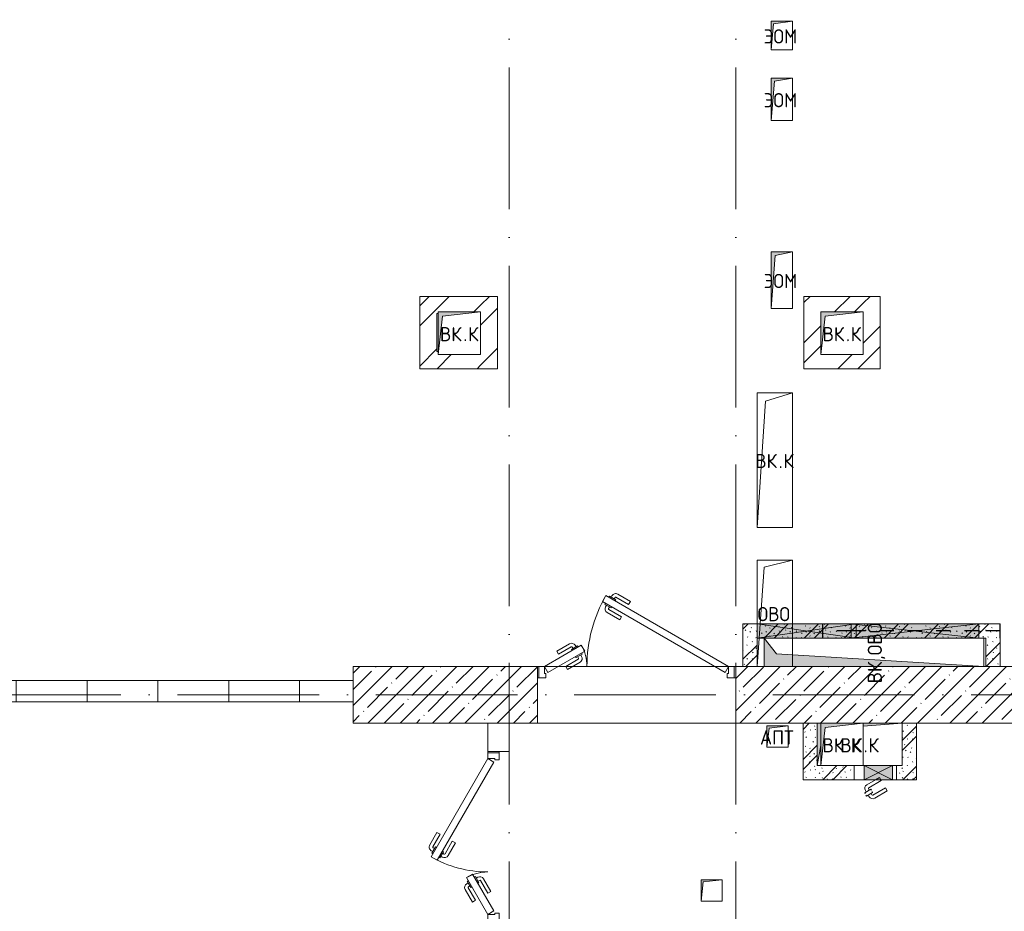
# Model space of a CAD drawing. Header units: millimetres. Extents: x -5460 to 47962, y 30005 to 103451.
# Tile 81 of 192: x 15025 to 21973, y 51054 to 57343. Entities that reach past the tile are written whole.
import ezdxf

# ---------------------------------------------------------------- set-up
doc = ezdxf.new("R2010")
doc.units = ezdxf.units.MM
doc.linetypes.add('3_ Штрих_ 1 х 1 мм', pattern=[200, 100, -100])
doc.linetypes.add('4_ Штрихпунктир_ 10 х 2 мм', pattern=[1400, 1000, -200, 0, -200])
for name, color, linetype, lineweight in [('A-____-NOTE-TEXT', 5, 'Continuous', 9), ('A-DOOR-____-MCUT', 7, 'Continuous', 18), ('A-DOOR-____-OTLN', 7, 'Continuous', 9), ('A-DOOR-FRAM-MCUT', 7, 'Continuous', 18), ('A-DOOR-OPNG-OTLN', 7, 'Continuous', 9), ('A-GLAZ-____-MCUT', 7, 'Continuous', 9), ('A-GLAZ-____-OTLN', 7, 'Continuous', 9), ('A-WALL-____-MCUT', 7, 'Continuous', 9), ('A-WALL-____-PATT', 7, 'Continuous', 9), ('I-WALL-____-MCUT', 7, 'Continuous', 9), ('I-WALL-____-OTLN', 7, 'Continuous', 9), ('M-EQPM-____-OTLN', 7, 'Continuous', 9), ('S-BEAM-____-OTLN', 7, 'Continuous', 9), ('S-GRID-____-OTLN', 7, 'Continuous', 9)]:
    doc.layers.add(name, color=color, linetype=linetype, lineweight=lineweight)
doc.styles.add('GOST Common', font='GOST_Common.ttf', dxfattribs={"height": 100})
pattern_1 = [(0, (0, 0), (0, 500), []), (90, (0, 0), (-500, 3e-14), [])]
pattern_2 = [(135, (150.28, 188.64), (-282.8427, 3e-14), [5, -395]), (135, (174.9, 237.36), (-282.8427, 3e-14), [5, -395]), (135, (211.96, 236.53), (-282.8427, 3e-14), [5, -395]), (135, (114.96, 223.96), (-282.8427, 3e-14), [5, -395]), (135, (77.54, 223.96), (-282.8427, 3e-14), [5, -395]), (135, (57.44, 184.52), (-282.8427, 3e-14), [5, -395]), (135, (66.21, 142.9), (-282.8427, 3e-14), [5, -395]), (135, (107.33, 161), (-282.8427, 3e-14), [5, -395]), (135, (99.08, 130.94), (-282.8427, 3e-14), [5, -395]), (135, (22.6, 136.46), (-282.8427, 3e-14), [5, -395]), (135, (21.16, 168.08), (-282.8427, 3e-14), [5, -395]), (135, (46.13, 96.12), (-282.8427, 3e-14), [5, -395]), (135, (3.54, 74.6), (-282.8427, 3e-14), [5, -395]), (135, (40.3, 47.56), (-282.8427, 3e-14), [5, -395]), (135, (39.77, 18.47), (-282.8427, 3e-14), [5, -395]), (135, (76.94, 37.28), (-282.8427, 3e-14), [5, -395]), (135, (114.18, 62.4), (-282.8427, 3e-14), [5, -395]), (135, (139.87, 90.2), (-282.8427, 3e-14), [5, -395]), (135, (141.44, 15.82), (-282.8427, 3e-14), [5, -395]), (135, (188.69, 26.73), (-282.8427, 3e-14), [5, -395]), (135, (176.14, 51.36), (-282.8427, 3e-14), [5, -395]), (135, (177.03, 0), (-282.8427, 3e-14), [5, -395]), (135, (276.61, 8.22), (-282.8427, 3e-14), [5, -395]), (135, (271.19, 31.72), (-282.8427, 3e-14), [5, -395]), (135, (268.29, 119.65), (-282.8427, 3e-14), [5, -395]), (135, (237.92, 101.95), (-282.8427, 3e-14), [5, -395]), (135, (237.92, 158.27), (-282.8427, 3e-14), [5, -395]), (135, (260.4, 204.35), (-282.8427, 3e-14), [5, -395]), (135, (275.54, 235.4), (-282.8427, 3e-14), [5, -395]), (135, (117.62, 268.96), (-282.8427, 3e-14), [5, -395]), (135, (203.62, 273.83), (-282.8427, 3e-14), [5, -395]), (135, (47.24, 279.3), (-282.8427, 3e-14), [5, -395]), (135, (23.2, 266.16), (-282.8427, 3e-14), [5, -395]), (135, (42.78, 232.52), (-282.8427, 3e-14), [5, -395]), (135, (177.76, 90.57), (-282.8427, 3e-14), [5, -395]), (135, (181.12, 121.8), (-282.8427, 3e-14), [5, -395]), (135, (206.73, 172.06), (-282.8427, 3e-14), [5, -395]), (135, (143.14, 136.62), (-282.8427, 3e-14), [5, -395]), (135, (211.51, 131.86), (-282.8427, 3e-14), [5, -395]), (135, (81.47, 95.1), (-282.8427, 3e-14), [5, -395]), (135, (235.13, 60.46), (-282.8427, 3e-14), [5, -395]), (135, (242.24, 4.89), (-282.8427, 3e-14), [5, -395]), (45, (0, 106.07), (-282.8427, 0), []), (45, (106.07, 0), (-282.8427, 0), []), (45, (176.78, 0), (-282.8427, 0), []), (45, (0, 176.78), (-282.8427, 0), [])]
pattern_3 = [(45, (0, 0), (-212.132, 212.132), []), (45, (0, 141.4), (-212.132, 212.132), [])]

# ---------------------------------------------------------------- blocks, each defined once
blk = doc.blocks.new('АР_Дверь двупольная - 1200х2100h_800_300__Глухая_1эт-4664851-ВКК_01_К1_З_ЭОМ_кабель_')
at = {"layer": 'A-DOOR-____-MCUT', "color": 253, "lineweight": 13, "true_color": 0xaaaaaa}
for p, q in [((-142.8, 475), (-167.8, 431.7)), ((-167.8, 431.7), (525, 31.7)), ((550, 75), (-142.8, 475)), ((-550, 75), (-290.2, 225)), ((-290.2, 225), (-265.2, 181.7)), ((-265.2, 181.7), (-525, 31.7)), ((-525, 31.7), (-550, 75)), ((525, 31.7), (550, 75))]:
    blk.add_line(p, q, dxfattribs=at)
at = {"layer": 'A-DOOR-____-OTLN', "color": 253, "lineweight": 5, "true_color": 0xaaaaaa}
for p, q in [((-146.2, 419.2), (-150.2, 412.3)), ((-121.2, 462.5), (-117.2, 469.4)), ((-117.2, 469.4), (-73.9, 444.4)), ((-106.3, 463.2), (-100.3, 473.6)), ((-84.7, 450.7), (-78.7, 461.1)), ((-73.9, 444.4), (-77.9, 437.5)), ((16.9, 411.7), (-71.9, 462.9)), ((29.4, 433.3), (-59.4, 484.6)), ((16.9, 411.7), (29.4, 433.3)), ((-150.2, 412.3), (-106.9, 387.3)), ((-139.3, 406), (-145.3, 395.6)), ((-45.6, 303.4), (-134.4, 354.7)), ((-117.7, 393.5), (-123.7, 383.1)), ((-33.1, 325), (-121.9, 376.3)), ((-106.9, 387.3), (-102.9, 394.2)), ((-33.1, 325), (-45.6, 303.4)), ((-462.4, 183.3), (-373.6, 234.6)), ((-449.9, 161.7), (-361.1, 212.9)), ((-315.8, 219.4), (-359.1, 194.4)), ((-348.3, 200.7), (-354.3, 211.1)), ((-326.7, 213.2), (-332.7, 223.6)), ((-311.8, 212.5), (-315.8, 219.4)), ((-449.9, 161.7), (-462.4, 183.3)), ((-359.1, 194.4), (-355.1, 187.5)), ((-326.1, 137.3), (-330.1, 144.2)), ((-282.8, 162.3), (-326.1, 137.3)), ((-315.3, 143.5), (-309.3, 133.1)), ((-293.7, 156), (-287.7, 145.6)), ((-286.8, 169.2), (-282.8, 162.3)), ((-399.9, 75), (-311.1, 126.3)), ((-399.9, 75), (-387.4, 53.4)), ((-387.4, 53.4), (-298.6, 104.7))]:
    blk.add_line(p, q, dxfattribs=at)
for centre, radius, start, end in [((-74.4, 458.6), 30, 60, 150), ((550, 75), 800, 150, 180), ((-74.4, 458.6), 4.99, 60, 150), ((-119.4, 380.6), 30, 150, 240), ((-119.4, 380.6), 4.99, 150, 240), ((-358.6, 208.6), 30, 30, 120), ((-358.6, 208.6), 4.99, 30, 120), ((-550, 75), 300, 0, 30), ((-313.6, 130.6), 30, 300, 30), ((-313.6, 130.6), 4.99, 300, 30)]:
    blk.add_arc(centre, radius, start, end, dxfattribs=at)
at = {"layer": 'A-DOOR-FRAM-MCUT', "color": 253, "lineweight": 13, "true_color": 0xaaaaaa}
for p, q in [((-590, 75), (-600, 75)), ((-590, 75), (-550, 75)), ((-590, -5), (-590, 75)), ((-550, 75), (-550, 25)), ((590, 75), (550, 75)), ((550, 75), (550, 25)), ((590, -5), (590, 75)), ((590, 75), (600, 75)), ((-550, 25), (-540, 25)), ((-540, 25), (-540, -5)), ((550, 25), (540, 25)), ((540, 25), (540, -5)), ((-590, -5), (-600, -5)), ((-540, -5), (-590, -5)), ((540, -5), (590, -5)), ((590, -5), (600, -5))]:
    blk.add_line(p, q, dxfattribs=at)
blk = doc.blocks.new('АР_Канал вертикальный прямоугольный - ВК_К-7548682-ВКК_01_К1_З_ЭОМ_кабель_')
at = {"layer": 'M-EQPM-____-OTLN', "lineweight": 5, "true_color": 0xe2e2e2}
blk.add_hatch(color=254, dxfattribs=at).paths.add_polyline_path([(-150, -150), (-120, 120), (150, 150), (-150, 150), (-150, 60.8)])
at = {"layer": 'M-EQPM-____-OTLN', "color": 253, "lineweight": 13, "true_color": 0xaaaaaa}
for p, q in [((150, 150), (-150, 150)), ((-150, 150), (-150, -150)), ((150, 150), (-150, 150)), ((-150, 150), (-150, -150)), ((-120, 120), (150, 150)), ((-120, 120), (150, 150)), ((150, -150), (150, 150)), ((-150, -150), (-120, 120)), ((-150, -150), (-120, 120)), ((-150, -150), (150, -150))]:
    blk.add_line(p, q, dxfattribs=at)
at = {"layer": 'M-EQPM-____-OTLN', "color": 253, "lineweight": 5, "true_color": 0xaaaaaa}
for p, q in [((-150, -150), (-150, 150)), ((-150, 150), (150, 150)), ((150, 150), (150, -150)), ((150, -150), (-150, -150))]:
    blk.add_line(p, q, dxfattribs=at)
blk = doc.blocks.new('АР_Канал вертикальный прямоугольный - ЭОМ-7948056-ВКК_01_К1_З_ЭОМ_кабель_')
at = {"layer": 'M-EQPM-____-OTLN', "lineweight": 5, "true_color": 0xe2e2e2}
blk.add_hatch(color=254, dxfattribs=at).paths.add_polyline_path([(-75, -200), (-47.5, 172.5), (75, 200), (-75, 200)])
at = {"layer": 'M-EQPM-____-OTLN', "color": 253, "lineweight": 13, "true_color": 0xaaaaaa}
for p, q in [((75, 200), (-75, 200)), ((-75, 200), (-75, -200)), ((75, 200), (-75, 200)), ((-75, 200), (-75, -200)), ((-75, -200), (-47.5, 172.5)), ((-75, -200), (-47.5, 172.5)), ((-47.5, 172.5), (75, 200)), ((-47.5, 172.5), (75, 200)), ((75, -200), (75, 200)), ((-75, -200), (75, -200))]:
    blk.add_line(p, q, dxfattribs=at)
at = {"layer": 'M-EQPM-____-OTLN', "color": 253, "lineweight": 5, "true_color": 0xaaaaaa}
for p, q in [((-75, -200), (-75, 200)), ((-75, 200), (75, 200)), ((75, 200), (75, -200)), ((75, -200), (-75, -200))]:
    blk.add_line(p, q, dxfattribs=at)
blk = doc.blocks.new('АР_Канал вертикальный прямоугольный - ЭОМ-5078161-ВКК_01_К1_З_ЭОМ_кабель_')
at = {"layer": 'M-EQPM-____-OTLN', "lineweight": 5, "true_color": 0xe2e2e2}
blk.add_hatch(color=254, dxfattribs=at).paths.add_polyline_path([(-75, -150), (-52.5, 127.5), (75, 150), (-75, 150)])
at = {"layer": 'M-EQPM-____-OTLN', "color": 253, "lineweight": 13, "true_color": 0xaaaaaa}
for p, q in [((75, 150), (-75, 150)), ((-75, 150), (-75, -150)), ((75, 150), (-75, 150)), ((-75, 150), (-75, -150)), ((-52.5, 127.5), (75, 150)), ((-52.5, 127.5), (75, 150)), ((75, -150), (75, 150)), ((-75, -150), (-52.5, 127.5)), ((-75, -150), (-52.5, 127.5)), ((-75, -150), (75, -150))]:
    blk.add_line(p, q, dxfattribs=at)
at = {"layer": 'M-EQPM-____-OTLN', "color": 253, "lineweight": 5, "true_color": 0xaaaaaa}
for p, q in [((-75, -150), (-75, 150)), ((-75, 150), (75, 150)), ((75, 150), (75, -150)), ((75, -150), (-75, -150))]:
    blk.add_line(p, q, dxfattribs=at)
blk = doc.blocks.new('АР_Канал вертикальный прямоугольный - ВК_К-5078168-ВКК_01_К1_З_ЭОМ_кабель_')
at = {"layer": 'M-EQPM-____-OTLN', "lineweight": 5, "true_color": 0xe2e2e2}
h = blk.add_hatch(color=254, dxfattribs=at)
h.paths.add_polyline_path([(-300, -150), (-275, -8.4), (-275, 150), (-300, 150), (-300, -150)])
h.paths.add_polyline_path([(25, 127.7), (300, 150), (25, 150)])
at = {"layer": 'M-EQPM-____-OTLN', "color": 253, "lineweight": 13, "true_color": 0xaaaaaa}
for p, q in [((25, 127.7), (300, 150)), ((25, 127.7), (300, 150)), ((-300, -150), (-275, -8.4)), ((-300, -150), (-275, -8.4)), ((25, -150), (30, -150)), ((30, -150), (230, -150)), ((230, -150), (260, -150))]:
    blk.add_line(p, q, dxfattribs=at)
at = {"layer": 'M-EQPM-____-OTLN', "color": 253, "lineweight": 5, "true_color": 0xaaaaaa}
for p, q in [((30, -150), (25, -150)), ((230, -150), (30, -150)), ((260, -150), (230, -150))]:
    blk.add_line(p, q, dxfattribs=at)
blk = doc.blocks.new('АР_Канал вертикальный прямоугольный - ВК_ОВО-5078170-ВКК_01_К1_З_ЭОМ_кабель_')
at = {"layer": 'M-EQPM-____-OTLN', "lineweight": 5, "true_color": 0xe2e2e2}
blk.add_hatch(color=254, dxfattribs=at).paths.add_polyline_path([(-100, -775), (-12.5, 687.5), (100, 775), (-100, 775), (-100, 203.7)])
at = {"layer": 'M-EQPM-____-OTLN', "color": 253, "lineweight": 13, "true_color": 0xaaaaaa}
for p, q in [((100, 775), (-100, 775)), ((100, 775), (-100, 775)), ((-12.5, 687.5), (100, 775)), ((-12.5, 687.5), (100, 775)), ((-100, -775), (-12.5, 687.5)), ((-100, -775), (-12.5, 687.5)), ((-100, -775), (100, -775))]:
    blk.add_line(p, q, dxfattribs=at)
at = {"layer": 'M-EQPM-____-OTLN', "color": 253, "lineweight": 5, "true_color": 0xaaaaaa}
for p, q in [((-100, 775), (100, 775)), ((100, -775), (-100, -775))]:
    blk.add_line(p, q, dxfattribs=at)
blk = doc.blocks.new('АР_Канал вертикальный прямоугольный - ВК_Тр_-6139632-ВКК_01_К1_З_ЭОМ_кабель_')
at = {"layer": 'M-EQPM-____-OTLN', "lineweight": 5, "true_color": 0xe2e2e2}
blk.add_hatch(color=254, dxfattribs=at).paths.add_polyline_path([(-75, -75), (-60, 60), (75, 75), (-75, 75), (-75, 53.9)])
at = {"layer": 'M-EQPM-____-OTLN', "color": 253, "lineweight": 13, "true_color": 0xaaaaaa}
for p, q in [((75, 75), (-75, 75)), ((-75, 75), (-75, -75)), ((75, 75), (-75, 75)), ((-75, 75), (-75, -75)), ((-60, 60), (75, 75)), ((-60, 60), (75, 75)), ((75, -75), (75, 75)), ((-75, -75), (-60, 60)), ((-75, -75), (-60, 60)), ((-75, -75), (75, -75))]:
    blk.add_line(p, q, dxfattribs=at)
at = {"layer": 'M-EQPM-____-OTLN', "color": 253, "lineweight": 5, "true_color": 0xaaaaaa}
for p, q in [((-75, -75), (-75, 75)), ((-75, 75), (75, 75)), ((75, 75), (75, -75)), ((75, -75), (-75, -75))]:
    blk.add_line(p, q, dxfattribs=at)
blk = doc.blocks.new('АР_Канал вертикальный прямоугольный - ВК_К-5078220-ВКК_01_К1_З_ЭОМ_кабель_')
at = {"layer": 'M-EQPM-____-OTLN', "lineweight": 5, "true_color": 0xe2e2e2}
blk.add_hatch(color=254, dxfattribs=at).paths.add_polyline_path([(-150, -150), (-120, 120), (150, 150), (-150, 150)])
at = {"layer": 'M-EQPM-____-OTLN', "color": 253, "lineweight": 13, "true_color": 0xaaaaaa}
for p, q in [((150, 150), (-150, 150)), ((-150, 150), (-150, -150)), ((150, 150), (-150, 150)), ((-150, 150), (-150, -150)), ((-120, 120), (150, 150)), ((-120, 120), (150, 150)), ((150, -150), (150, 150)), ((-150, -150), (-120, 120)), ((-150, -150), (-120, 120)), ((-150, -150), (150, -150))]:
    blk.add_line(p, q, dxfattribs=at)
at = {"layer": 'M-EQPM-____-OTLN', "color": 253, "lineweight": 5, "true_color": 0xaaaaaa}
for p, q in [((-150, -150), (-150, 150)), ((-150, 150), (150, 150)), ((150, 150), (150, -150)), ((150, -150), (-150, -150))]:
    blk.add_line(p, q, dxfattribs=at)
blk = doc.blocks.new('АР_Канал вертикальный прямоугольный - ОВО-5078222-ВКК_01_К1_З_ЭОМ_кабель_')
at = {"layer": 'M-EQPM-____-OTLN', "color": 253, "lineweight": 5, "true_color": 0xaaaaaa}
for p, q in [((-125, -75), (-125, 375)), ((-125, 375), (125, 375)), ((125, 375), (125, -75)), ((-125, -175), (-125, -75)), ((125, -75), (125, -175)), ((-125, -375), (-125, -175)), ((125, -175), (125, -375)), ((125, -375), (-125, -375))]:
    blk.add_line(p, q, dxfattribs=at)
at = {"layer": 'M-EQPM-____-OTLN', "color": 253, "lineweight": 13, "true_color": 0xaaaaaa}
for p, q in [((-75, 325), (125, 375)), ((-103.6, -75), (-75, 325)), ((-110.7, -175), (-103.6, -75)), ((-125, -375), (-110.7, -175))]:
    blk.add_line(p, q, dxfattribs=at)
blk = doc.blocks.new('АР_Канал вертикальный прямоугольный - ВК_К-5078223-ВКК_01_К1_З_ЭОМ_кабель_')
at = {"layer": 'M-EQPM-____-OTLN', "color": 253, "lineweight": 5, "true_color": 0xaaaaaa}
for p, q in [((-125, -475), (-125, 475)), ((-125, 475), (125, 475)), ((125, 475), (125, -475)), ((125, -475), (-125, -475))]:
    blk.add_line(p, q, dxfattribs=at)
at = {"layer": 'M-EQPM-____-OTLN', "color": 253, "lineweight": 13, "true_color": 0xaaaaaa}
for p, q in [((-65, 415), (125, 475)), ((-125, -475), (-65, 415))]:
    blk.add_line(p, q, dxfattribs=at)
blk = doc.blocks.new('АР_Канал вертикальный прямоугольный - ЭОМ-5078252-ВКК_01_К1_З_ЭОМ_кабель_')
at = {"layer": 'M-EQPM-____-OTLN', "lineweight": 5, "true_color": 0xe2e2e2}
blk.add_hatch(color=254, dxfattribs=at).paths.add_polyline_path([(-75, -100), (-57.5, 82.5), (75, 100), (-75, 100)])
at = {"layer": 'M-EQPM-____-OTLN', "color": 253, "lineweight": 13, "true_color": 0xaaaaaa}
for p, q in [((75, 100), (-75, 100)), ((-75, 100), (-75, -100)), ((75, 100), (-75, 100)), ((-75, 100), (-75, -100)), ((-75, -100), (-57.5, 82.5)), ((-75, -100), (-57.5, 82.5)), ((-57.5, 82.5), (75, 100)), ((-57.5, 82.5), (75, 100)), ((75, -100), (75, 100)), ((-75, -100), (75, -100))]:
    blk.add_line(p, q, dxfattribs=at)
at = {"layer": 'M-EQPM-____-OTLN', "color": 253, "lineweight": 5, "true_color": 0xaaaaaa}
for p, q in [((-75, -100), (-75, 100)), ((-75, 100), (75, 100)), ((75, 100), (75, -100)), ((75, -100), (-75, -100))]:
    blk.add_line(p, q, dxfattribs=at)
blk = doc.blocks.new('АР_Канал вертикальный прямоугольный - АПТ-5078281-ВКК_01_К1_З_ЭОМ_кабель_')
at = {"layer": 'M-EQPM-____-OTLN', "lineweight": 5, "true_color": 0xe2e2e2}
blk.add_hatch(color=254, dxfattribs=at).paths.add_polyline_path([(-75, -75), (-60, 60), (75, 75), (-75, 75)])
at = {"layer": 'M-EQPM-____-OTLN', "color": 253, "lineweight": 13, "true_color": 0xaaaaaa}
for p, q in [((75, 75), (-75, 75)), ((-75, 75), (-75, -75)), ((75, 75), (-75, 75)), ((-75, 75), (-75, -75)), ((-60, 60), (75, 75)), ((-60, 60), (75, 75)), ((75, -75), (75, 75)), ((-75, -75), (-60, 60)), ((-75, -75), (-60, 60)), ((-75, -75), (75, -75))]:
    blk.add_line(p, q, dxfattribs=at)
at = {"layer": 'M-EQPM-____-OTLN', "color": 253, "lineweight": 5, "true_color": 0xaaaaaa}
for p, q in [((-75, -75), (-75, 75)), ((-75, 75), (75, 75)), ((75, 75), (75, -75)), ((75, -75), (-75, -75))]:
    blk.add_line(p, q, dxfattribs=at)
blk = doc.blocks.new('АР_Отверстие прямоугольное - ВК-4906702-ВКК_01_К1_З_ЭОМ_кабель_')
at = {"layer": 'A-GLAZ-____-OTLN', "lineweight": 5, "true_color": 0xf0f0f0}
blk.add_hatch(color=7, dxfattribs=at).paths.add_polyline_path([(575, 50), (-325, 50), (-325, -50), (575, -50)])
at = {"layer": 'A-GLAZ-____-MCUT', "color": 253, "lineweight": 5, "true_color": 0xaaaaaa}
for p, q in [((-325, 50), (-325, -50)), ((575, 50), (575, -50))]:
    blk.add_line(p, q, dxfattribs=at)
at = {"layer": 'A-GLAZ-____-OTLN', "color": 253, "lineweight": 5, "true_color": 0xaaaaaa}
for p, q in [((-325, 50), (540, -46.1)), ((540, 46.1), (-325, -50)), ((575, 50), (540, 46.1)), ((540, -46.1), (575, -50))]:
    blk.add_line(p, q, dxfattribs=at)
at = {"layer": 'A-GLAZ-____-OTLN', "color": 253, "lineweight": 13, "true_color": 0xaaaaaa}
for p, q in [((540, 50), (-325, 50)), ((-325, 50), (-325, -50)), ((575, 50), (540, 50)), ((575, -50), (575, 50)), ((-325, -50), (540, -50)), ((540, -50), (575, -50))]:
    blk.add_line(p, q, dxfattribs=at)
blk = doc.blocks.new('АР_Отверстие прямоугольное - ВК_К-4905228-ВКК_01_К1_З_ЭОМ_кабель_')
at = {"layer": 'A-GLAZ-____-OTLN', "lineweight": 5, "true_color": 0xf0f0f0}
blk.add_hatch(color=7, dxfattribs=at).paths.add_polyline_path([(25, 50), (25, -50), (225, -50), (225, 50)])
at = {"layer": 'A-GLAZ-____-MCUT', "color": 253, "lineweight": 5, "true_color": 0xaaaaaa}
for p, q in [((25, 50), (25, -50)), ((225, 50), (225, -50))]:
    blk.add_line(p, q, dxfattribs=at)
at = {"layer": 'A-GLAZ-____-OTLN', "color": 253, "lineweight": 5, "true_color": 0xaaaaaa}
for p, q in [((225, 50), (25, -50)), ((25, 50), (225, -50))]:
    blk.add_line(p, q, dxfattribs=at)
at = {"layer": 'A-GLAZ-____-OTLN', "color": 253, "lineweight": 13, "true_color": 0xaaaaaa}
for p, q in [((225, 50), (25, 50)), ((25, 50), (25, -50)), ((225, -50), (225, 50)), ((25, -50), (225, -50))]:
    blk.add_line(p, q, dxfattribs=at)
blk = doc.blocks.new('АР_Дверь двупольная - 1400х2100h_1000_300__Глухая_1эт-4659467-ВКК_01_К1_З_ЭОМ_кабель_')
at = {"layer": 'A-DOOR-____-MCUT', "color": 253, "lineweight": 13, "true_color": 0xaaaaaa}
for p, q in [((-216, 700), (-241, 656.7)), ((650, 200), (-216, 700)), ((-241, 656.7), (625, 156.7)), ((-650, 200), (-390.2, 350)), ((-390.2, 350), (-365.2, 306.7)), ((-365.2, 306.7), (-625, 156.7)), ((-625, 156.7), (-650, 200)), ((625, 156.7), (650, 200))]:
    blk.add_line(p, q, dxfattribs=at)
at = {"layer": 'A-DOOR-____-OTLN', "color": 253, "lineweight": 5, "true_color": 0xaaaaaa}
for p, q in [((-179.5, 688.2), (-173.5, 698.6)), ((-43.8, 658.3), (-132.6, 709.6)), ((-219.4, 644.2), (-223.4, 637.3)), ((-223.4, 637.3), (-180.1, 612.3)), ((-212.5, 631), (-218.6, 620.6)), ((-194.4, 687.5), (-190.4, 694.4)), ((-190.4, 694.4), (-147.1, 669.4)), ((-157.9, 675.7), (-151.9, 686.1)), ((-147.1, 669.4), (-151.1, 662.5)), ((-56.3, 636.7), (-145.1, 687.9)), ((-56.3, 636.7), (-43.8, 658.3)), ((-118.8, 528.4), (-207.6, 579.7)), ((-190.9, 618.5), (-196.9, 608.1)), ((-106.3, 550), (-195.1, 601.3)), ((-180.1, 612.3), (-176.1, 619.2)), ((-106.3, 550), (-118.8, 528.4)), ((-562.4, 308.3), (-473.6, 359.6)), ((-426.7, 338.2), (-432.7, 348.6)), ((-549.9, 286.7), (-562.4, 308.3)), ((-549.9, 286.7), (-461.1, 337.9)), ((-415.8, 344.4), (-459.1, 319.4)), ((-459.1, 319.4), (-455.1, 312.5)), ((-448.3, 325.7), (-454.3, 336.1)), ((-382.8, 287.3), (-426.1, 262.3)), ((-411.8, 337.5), (-415.8, 344.4)), ((-393.7, 281), (-387.7, 270.6)), ((-386.8, 294.2), (-382.8, 287.3)), ((-499.9, 200), (-411.1, 251.3)), ((-487.4, 178.4), (-398.6, 229.7)), ((-426.1, 262.3), (-430.1, 269.2)), ((-415.3, 268.5), (-409.3, 258.1)), ((-499.9, 200), (-487.4, 178.4))]:
    blk.add_line(p, q, dxfattribs=at)
for centre, radius, start, end in [((650, 200), 1000, 150, 180), ((-147.6, 683.6), 30, 60, 150), ((-147.6, 683.6), 4.99, 60, 150), ((-192.6, 605.6), 30, 150, 240), ((-192.6, 605.6), 4.99, 150, 240), ((-458.6, 333.6), 30, 30, 120), ((-650, 200), 300, 0, 30), ((-458.6, 333.6), 4.99, 30, 120), ((-413.6, 255.6), 4.99, 300, 30), ((-413.6, 255.6), 30, 300, 30)]:
    blk.add_arc(centre, radius, start, end, dxfattribs=at)
at = {"layer": 'A-DOOR-FRAM-MCUT', "color": 253, "lineweight": 13, "true_color": 0xaaaaaa}
for p, q in [((-690, 200), (-700, 200)), ((-690, 200), (-650, 200)), ((-690, 120), (-690, 200)), ((-650, 200), (-650, 150)), ((-650, 150), (-640, 150)), ((-640, 150), (-640, 120)), ((650, 150), (640, 150)), ((640, 150), (640, 120)), ((690, 200), (650, 200)), ((650, 200), (650, 150)), ((690, 120), (690, 200)), ((690, 200), (700, 200)), ((-690, 120), (-700, 120)), ((-640, 120), (-690, 120)), ((640, 120), (690, 120)), ((690, 120), (700, 120))]:
    blk.add_line(p, q, dxfattribs=at)
blk = doc.blocks.new('КР-Проем - Настраиваемый-3752251-ВКК_01_К1_З_ЭОМ_кабель_')
at = {"layer": 'A-DOOR-OPNG-OTLN', "color": 253, "lineweight": 5, "true_color": 0xaaaaaa}
for p, q in [((-700, 200), (700, 200)), ((-700, -200), (700, -200))]:
    blk.add_line(p, q, dxfattribs=at)
blk = doc.blocks.new('АР_Дверь однопольная - 300х400h_200__ВК_ПУИ и аренда-7884490-ВКК_01_К1_З_ЭОМ_кабель_')
at = {"layer": 'A-DOOR-____-OTLN', "color": 253, "lineweight": 5, "true_color": 0xaaaaaa}
for p, q in [((-84.4, 128.3), (4.4, 179.6)), ((-71.9, 106.7), (16.9, 157.9)), ((62.2, 164.4), (18.9, 139.4)), ((18.9, 139.4), (22.9, 132.5)), ((29.7, 145.7), (23.7, 156.1)), ((75.2, 141.9), (31.9, 116.9)), ((51.4, 158.2), (45.4, 168.6)), ((66.2, 157.5), (62.2, 164.4)), ((71.2, 148.8), (75.2, 141.9)), ((-71.9, 106.7), (-84.4, 128.3)), ((-41.9, 54.7), (46.9, 105.9)), ((0, 50), (59.4, 84.3)), ((31.9, 116.9), (27.9, 123.8)), ((42.7, 123.2), (48.7, 112.8)), ((64.4, 135.7), (70.4, 125.3)), ((-41.9, 54.7), (-39.2, 50)), ((-39.2, 50), (-29.4, 33)), ((-29.4, 33), (0, 50))]:
    blk.add_line(p, q, dxfattribs=at)
for centre, radius, start, end in [((19.4, 153.6), 30, 30, 120), ((19.4, 153.6), 4.99, 30, 120), ((44.4, 110.3), 4.99, 300, 30), ((44.4, 110.3), 30, 300, 30)]:
    blk.add_arc(centre, radius, start, end, dxfattribs=at)
blk = doc.blocks.new('АР_Отверстие прямоугольное - ОВО-5660007-ВКК_01_К1_З_ЭОМ_кабель_')
at = {"layer": 'A-GLAZ-____-OTLN', "lineweight": 5, "true_color": 0xf0f0f0}
blk.add_hatch(color=7, dxfattribs=at).paths.add_polyline_path([(475, 50), (-225, 50), (-225, -50), (475, -50), (475, 21.9)])
at = {"layer": 'A-GLAZ-____-MCUT', "color": 253, "lineweight": 5, "true_color": 0xaaaaaa}
for p, q in [((-225, 50), (-225, -50)), ((475, 50), (475, -50))]:
    blk.add_line(p, q, dxfattribs=at)
at = {"layer": 'A-GLAZ-____-OTLN', "color": 253, "lineweight": 5, "true_color": 0xaaaaaa}
for p, q in [((475, 50), (-225, -50)), ((-225, 50), (475, -50))]:
    blk.add_line(p, q, dxfattribs=at)
at = {"layer": 'A-GLAZ-____-OTLN', "color": 253, "lineweight": 13, "true_color": 0xaaaaaa}
for p, q in [((475, 50), (-225, 50)), ((-225, 50), (-225, -50)), ((475, -50), (475, 50)), ((-225, -50), (475, -50))]:
    blk.add_line(p, q, dxfattribs=at)
blk = doc.blocks.new('АР_Перемычка - 100_Уx1_75x5__150-200-4900758-ВКК_01_К1_З_ЭОМ_кабель_')
at = {"layer": 'S-BEAM-____-OTLN', "color": 9, "linetype": '3_ Штрих_ 1 х 1 мм', "lineweight": 25, "true_color": 0xc4c4c4}
for p, q in [((-600, 50), (-600, -50)), ((650, 50), (650, -50)), ((-600, 0), (-450, 0)), ((-450, 0), (415, 0)), ((415, 0), (450, 0)), ((450, 0), (650, 0))]:
    blk.add_line(p, q, dxfattribs=at)
blk = doc.blocks.new('Наметкина 10_РД_АР_К1_отсоединено_rvt-1-ВКК_01_К1_З_ЭОМ_кабель_')
at = {"layer": 'A-WALL-____-PATT', "lineweight": 5, "true_color": 0xaaaaaa}
h = blk.add_hatch(dxfattribs=at)
h.set_pattern_fill('FP_3', color=253, style=0, pattern_type=2)
h.set_pattern_definition(pattern_3)
h.paths.add_polyline_path([(16000, 54390), (16000, 54400), (16300, 54400), (16300, 54510), (15870, 54510), (15870, 54390), (15990, 54390)])
h = blk.add_hatch(dxfattribs=at)
h.set_pattern_fill('FP_3', color=253, style=0, pattern_type=2)
h.set_pattern_definition(pattern_3)
h.paths.add_polyline_path([(16300, 54000), (16420, 54000), (16420, 54510), (16300, 54510), (16300, 54100)])
h = blk.add_hatch(dxfattribs=at)
h.set_pattern_fill('FP_3', color=253, style=0, pattern_type=2)
h.set_pattern_definition(pattern_3)
h.paths.add_polyline_path([(18700, 54390), (18700, 54400), (19000, 54400), (19000, 54510), (18580, 54510), (18580, 54390)])
h = blk.add_hatch(dxfattribs=at)
h.set_pattern_fill('FP_3', color=253, style=0, pattern_type=2)
h.set_pattern_definition(pattern_3)
h.paths.add_polyline_path([(19000, 54000), (19120, 54000), (19120, 54510), (19000, 54510), (19000, 54100)])
h = blk.add_hatch(dxfattribs=at)
h.set_pattern_fill('FP_3', color=253, style=0, pattern_type=2)
h.set_pattern_definition(pattern_3)
h.paths.add_polyline_path([(15990, 54000), (15990, 54390), (15870, 54390), (15870, 54000)])
h = blk.add_hatch(dxfattribs=at)
h.set_pattern_fill('FP_3', color=253, style=0, pattern_type=2)
h.set_pattern_definition(pattern_3)
h.paths.add_polyline_path([(18580, 54000), (18700, 54000), (18700, 54390), (18580, 54390), (18580, 54100)])
h = blk.add_hatch(dxfattribs=at)
h.set_pattern_fill('FP_3', color=253, style=0, pattern_type=2)
h.set_pattern_definition(pattern_3)
h.paths.add_polyline_path([(16030, 54000), (16300, 54000), (16300, 54100), (16000, 54100), (16000, 54120), (15990, 54120), (15990, 54000), (16000, 54000)])
h = blk.add_hatch(dxfattribs=at)
h.set_pattern_fill('FP_3', color=253, style=0, pattern_type=2)
h.set_pattern_definition(pattern_3)
h.paths.add_polyline_path([(19000, 54000), (19000, 54100), (18700, 54100), (18700, 54000), (18871.3, 54000)])
h = blk.add_hatch(dxfattribs=at)
h.set_pattern_fill('FP_1', color=253, style=0, pattern_type=2)
h.set_pattern_definition(pattern_2)
h.paths.add_polyline_path([(18250, 51900), (18250, 52200), (18150, 52200), (18150, 51900)])
h = blk.add_hatch(dxfattribs=at)
h.set_pattern_fill('FP_1', color=253, style=0, pattern_type=2)
h.set_pattern_definition(pattern_2)
h.paths.add_polyline_path([(18950, 52100), (19865, 52100), (19865, 52200), (18250, 52200), (18250, 52100), (18915, 52100)])
h = blk.add_hatch(dxfattribs=at)
h.set_pattern_fill('FP_1', color=253, style=0, pattern_type=2)
h.set_pattern_definition(pattern_2)
h.paths.add_polyline_path([(19965, 51900), (19965, 52200), (19865, 52200), (19865, 51900)])
h = blk.add_hatch(dxfattribs=at)
h.set_pattern_fill('FP_5', color=253, style=0, pattern_type=2)
h.set_pattern_definition([(45, (0, 0), (-114.04925, 114.04925), []), (45, (114.05, 0), (-114.04925, 114.04925), [201.613, -40.323, 3.353, -36.97])])
h.paths.add_polyline_path([(18730, 51500), (20500, 51500), (20500, 51900), (18100, 51900), (18100, 51500), (18700, 51500)])
h.paths.add_polyline_path([(16700, 51500), (16700, 51900), (15400, 51900), (15400, 51500), (16211.8, 51500)])
h = blk.add_hatch(dxfattribs=at)
h.set_pattern_fill('FP_2', color=253, style=0, pattern_type=2)
h.set_pattern_definition(pattern_1)
h.paths.add_polyline_path([(15400, 51650), (15400, 51800), (10500, 51800), (10500, 51650), (13552.2, 51650)])
h = blk.add_hatch(dxfattribs=at)
h.set_pattern_fill('FP_2', color=253, style=0, pattern_type=2)
h.set_pattern_definition(pattern_1)
h.paths.add_polyline_path([(16350, 49790), (16500, 49790), (16500, 50100), (16350, 50100), (16350, 49945.3)])
h.paths.add_polyline_path([(16350, 51300), (16500, 51300), (16500, 51500), (16350, 51500)])
h = blk.add_hatch(dxfattribs=at)
h.set_pattern_fill('FP_1', color=253, style=0, pattern_type=2)
h.set_pattern_definition(pattern_2)
h.paths.add_polyline_path([(18675, 51100), (18675, 51500), (18575, 51500), (18575, 51100)])
h = blk.add_hatch(dxfattribs=at)
h.set_pattern_fill('FP_1', color=253, style=0, pattern_type=2)
h.set_pattern_definition(pattern_2)
h.paths.add_polyline_path([(19375, 51100), (19375, 51500), (19275, 51500), (19275, 51100)])
h = blk.add_hatch(dxfattribs=at)
h.set_pattern_fill('FP_1', color=253, style=0, pattern_type=2)
h.set_pattern_definition(pattern_2)
h.paths.add_polyline_path([(18935, 51100), (18935, 51200), (18675, 51200), (18675, 51100), (18871.3, 51100)])
h.paths.add_polyline_path([(19275, 51100), (19275, 51200), (19235, 51200), (19235, 51100)])
at = {"layer": 'A-WALL-____-MCUT', "color": 253, "lineweight": 5, "true_color": 0xaaaaaa}
for p, q in [((16700, 51900), (15400, 51900)), ((15400, 51900), (15400, 51500)), ((16700, 51500), (16700, 51900)), ((20500, 51900), (18100, 51900)), ((18100, 51900), (18100, 51500)), ((15400, 51800), (10500, 51800)), ((15400, 51650), (15400, 51800)), ((10500, 51650), (15400, 51650)), ((15400, 51500), (16700, 51500)), ((16350, 51500), (16350, 51300)), ((16500, 51500), (16350, 51500)), ((16500, 51300), (16500, 51500)), ((18100, 51500), (18700, 51500)), ((19000, 51500), (20500, 51500)), ((16350, 51300), (16500, 51300))]:
    blk.add_line(p, q, dxfattribs=at)
at = {"layer": 'I-WALL-____-MCUT', "color": 253, "lineweight": 5, "true_color": 0xaaaaaa}
for p, q in [((16300, 54510), (15870, 54510)), ((15870, 54510), (15870, 54390)), ((16420, 54510), (16300, 54510)), ((16420, 54000), (16420, 54510)), ((19000, 54510), (18580, 54510)), ((18580, 54510), (18580, 54390)), ((19120, 54510), (19000, 54510)), ((19120, 54000), (19120, 54510)), ((15870, 54390), (15870, 54000)), ((15990, 54390), (16000, 54390)), ((15990, 54120), (15990, 54390)), ((18580, 54390), (18580, 54000)), ((16000, 54120), (15990, 54120)), ((15870, 54000), (15990, 54000)), ((15990, 54000), (16300, 54000)), ((16300, 54000), (16420, 54000)), ((18580, 54000), (18700, 54000)), ((18700, 54000), (19000, 54000)), ((19000, 54000), (19120, 54000)), ((18250, 52200), (18150, 52200)), ((18150, 52200), (18150, 51900)), ((18915, 52200), (18250, 52200)), ((18950, 52200), (18915, 52200)), ((19815, 52200), (18950, 52200)), ((19865, 52200), (19815, 52200)), ((19965, 52200), (19865, 52200)), ((19965, 51900), (19965, 52200)), ((18250, 51900), (18250, 52100)), ((18250, 52100), (18915, 52100)), ((18915, 52100), (18950, 52100)), ((18950, 52100), (19815, 52100)), ((19815, 52100), (19865, 52100)), ((19865, 52100), (19865, 51900)), ((18150, 51900), (18250, 51900)), ((19865, 51900), (19965, 51900)), ((18675, 51500), (18575, 51500)), ((18575, 51500), (18575, 51100)), ((18675, 51200), (18675, 51500)), ((19275, 51500), (19275, 51200)), ((19375, 51500), (19275, 51500)), ((19375, 51100), (19375, 51500)), ((18700, 51200), (18675, 51200)), ((18935, 51100), (18935, 51200)), ((19275, 51200), (19235, 51200)), ((19235, 51200), (19235, 51100)), ((18575, 51100), (18675, 51100)), ((18675, 51100), (18935, 51100)), ((19235, 51100), (19275, 51100)), ((19275, 51100), (19375, 51100))]:
    blk.add_line(p, q, dxfattribs=at)
at = {"layer": 'I-WALL-____-OTLN', "color": 253, "lineweight": 5, "true_color": 0xaaaaaa}
for p, q in [((19005, 51100), (18935, 51100)), ((19205, 51100), (19005, 51100)), ((19235, 51100), (19205, 51100))]:
    blk.add_line(p, q, dxfattribs=at)
at = {"layer": 'A-DOOR-____-OTLN', "color": 253, "lineweight": 5, "true_color": 0xaaaaaa}
for name in ['АР_Дверь двупольная - 1400х2100h_1000_300__Глухая_1эт-4659467-ВКК_01_К1_З_ЭОМ_кабель_', 'КР-Проем - Настраиваемый-3752251-ВКК_01_К1_З_ЭОМ_кабель_']:
    blk.add_blockref(name, (17400, 51700), dxfattribs=at)
for name, p, rotation in [('АР_Дверь двупольная - 1200х2100h_800_300__Глухая_1эт-4664851-ВКК_01_К1_З_ЭОМ_кабель_', (16425, 50700), 89.9999999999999), ('АР_Дверь однопольная - 300х400h_200__ВК_ПУИ и аренда-7884490-ВКК_01_К1_З_ЭОМ_кабель_', (19085, 51150), 180)]:
    blk.add_blockref(name, p, dxfattribs=dict(at, rotation=rotation))
at = {"layer": 'A-GLAZ-____-OTLN', "color": 253, "lineweight": 5, "true_color": 0xaaaaaa, "rotation": 180}
for name, p in [('АР_Отверстие прямоугольное - ОВО-5660007-ВКК_01_К1_З_ЭОМ_кабель_', (18725, 52150)), ('АР_Отверстие прямоугольное - ВК-4906702-ВКК_01_К1_З_ЭОМ_кабель_', (19490, 52150)), ('АР_Отверстие прямоугольное - ВК_К-4905228-ВКК_01_К1_З_ЭОМ_кабель_', (19230, 51150))]:
    blk.add_blockref(name, p, dxfattribs=at)
at = {"layer": 'M-EQPM-____-OTLN', "color": 253, "lineweight": 5, "true_color": 0xaaaaaa}
for name, p in [('АР_Канал вертикальный прямоугольный - ЭОМ-5078252-ВКК_01_К1_З_ЭОМ_кабель_', (18425, 56350)), ('АР_Канал вертикальный прямоугольный - ЭОМ-5078161-ВКК_01_К1_З_ЭОМ_кабель_', (18425, 55900)), ('АР_Канал вертикальный прямоугольный - ЭОМ-7948056-ВКК_01_К1_З_ЭОМ_кабель_', (18425, 54625)), ('АР_Канал вертикальный прямоугольный - ВК_К-7548682-ВКК_01_К1_З_ЭОМ_кабель_', (16150, 54250)), ('АР_Канал вертикальный прямоугольный - ВК_К-7548682-ВКК_01_К1_З_ЭОМ_кабель_', (18850, 54250)), ('АР_Канал вертикальный прямоугольный - ВК_К-5078223-ВКК_01_К1_З_ЭОМ_кабель_', (18375, 53355)), ('АР_Канал вертикальный прямоугольный - ОВО-5078222-ВКК_01_К1_З_ЭОМ_кабель_', (18375, 52275)), ('АР_Канал вертикальный прямоугольный - ВК_К-5078168-ВКК_01_К1_З_ЭОМ_кабель_', (18975, 51350)), ('АР_Канал вертикальный прямоугольный - ВК_К-5078220-ВКК_01_К1_З_ЭОМ_кабель_', (18850, 51350)), ('АР_Канал вертикальный прямоугольный - АПТ-5078281-ВКК_01_К1_З_ЭОМ_кабель_', (18395, 51405)), ('АР_Канал вертикальный прямоугольный - ВК_Тр_-6139632-ВКК_01_К1_З_ЭОМ_кабель_', (17930, 50320))]:
    blk.add_blockref(name, p, dxfattribs=at)
at = {"layer": 'M-EQPM-____-OTLN', "color": 253, "lineweight": 5, "true_color": 0xaaaaaa, "rotation": 89.99999999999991}
blk.add_blockref('АР_Канал вертикальный прямоугольный - ВК_ОВО-5078170-ВКК_01_К1_З_ЭОМ_кабель_', (19075, 52000), dxfattribs=at)
at = {"layer": 'S-BEAM-____-OTLN', "color": 253, "lineweight": 5, "true_color": 0xaaaaaa, "rotation": 180}
blk.add_blockref('АР_Перемычка - 100_Уx1_75x5__150-200-4900758-ВКК_01_К1_З_ЭОМ_кабель_', (19365, 52150), dxfattribs=at)
at = {"layer": 'A-____-NOTE-TEXT', "color": 253, "lineweight": 5, "true_color": 0xaaaaaa, "char_height": 100, "attachment_point": 1, "style": 'GOST Common'}
for s, insert, width in [('ЭОМ', (18297.4, 56393.6), 312.658), ('ЭОМ', (18297.4, 56393.6), 312.658), ('ЭОМ', (18297.4, 55943.6), 312.658), ('ЭОМ', (18297.4, 55943.6), 312.658), ('ЭОМ', (18297.4, 54668.6), 312.658), ('ЭОМ', (18297.4, 54668.6), 312.658), ('ВК', (16012.4, 54293.6), 200.422), ('\\fGOST Common|b0|i0|c204|p34|;К', (16210.8, 54293.6), 96.202), ('ВК', (18712.4, 54293.6), 200.422), ('\\fGOST Common|b0|i0|c204|p34|;К', (18910.8, 54293.6), 96.202), ('\\fGOST Common|b0|i0|c204|p34|;.', (16177.8, 54293.6), 40.084), ('\\fGOST Common|b0|i0|c204|p34|;.', (18877.8, 54293.6), 40.084), ('ВК', (18237.4, 53398.6), 200.422), ('\\fGOST Common|b0|i0|c204|p34|;К', (18435.8, 53398.6), 96.202), ('\\fGOST Common|b0|i0|c204|p34|;.', (18402.8, 53398.6), 40.084), ('ОВО', (18253.9, 52318.6), 296.624), ('АПТ', (18270.9, 51448.6), 304.641), ('ВК', (18712.4, 51393.6), 200.422), ('ВК', (18837.4, 51393.6), 200.422), ('\\fGOST Common|b0|i0|c204|p34|;К', (18910.8, 51393.6), 96.202), ('\\fGOST Common|b0|i0|c204|p34|;К', (19035.9, 51393.6), 96.202), ('\\fGOST Common|b0|i0|c204|p34|;.', (18877.8, 51393.6), 40.084), ('\\fGOST Common|b0|i0|c204|p34|;.', (19002.8, 51393.6), 40.084)]:
    blk.add_mtext(s, dxfattribs=dict(at, insert=insert, width=width))
at = {"layer": 'A-____-NOTE-TEXT', "color": 253, "lineweight": 5, "true_color": 0xaaaaaa, "char_height": 100, "attachment_point": 1, "rotation": 90, "style": 'GOST Common'}
for s, insert, width in [('ОВО', (19031.4, 51978.3), 296.624), ('\\fGOST Common|b0|i0|c204|p34|;,', (19031.4, 51945.3), 40.084), ('ВК', (19031.4, 51779.9), 200.422)]:
    blk.add_mtext(s, dxfattribs=dict(at, insert=insert, width=width))

msp = doc.modelspace()

# ---------------------------------------------------------------- linework, layer by layer
at = {"layer": 'S-GRID-____-OTLN', "color": 253, "linetype": '4_ Штрихпунктир_ 10 х 2 мм', "true_color": 0xaaaaaa}
for p, q in [((18477.6, 30804.7), (18477.6, 102650.8)), ((20077.6, 30804.7), (20077.6, 102650.8)), ((39539.6, 52581.2), (-2215.3, 52581.2))]:
    msp.add_line(p, q, dxfattribs=at)

# ---------------------------------------------------------------- block references
at = {"lineweight": 5}
msp.add_blockref('Наметкина 10_РД_АР_К1_отсоединено_rvt-1-ВКК_01_К1_З_ЭОМ_кабель_', (1977.6, 881.2), dxfattribs=at)

doc.saveas('drawing.dxf')
